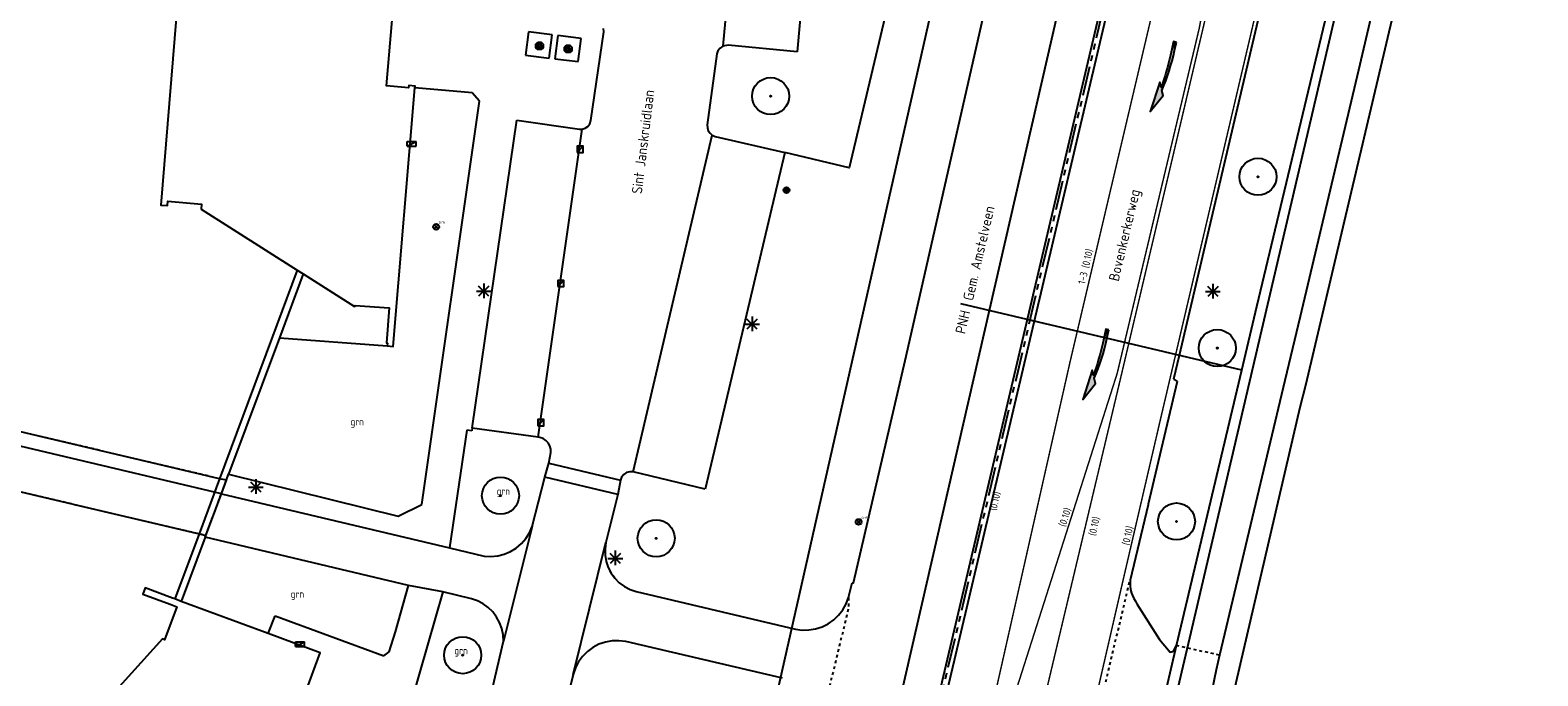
# Model space of a CAD drawing. Header units: metres. Extents: x 116958 to 118326, y 475500 to 477904.
# Tile 61 of 256: x 117410 to 117512, y 476192 to 476236. Entities that reach past the tile are written whole.
import ezdxf

# ---------------------------------------------------------------- set-up
doc = ezdxf.new("R2010")
doc.units = ezdxf.units.M
doc.header["$LTSCALE"] = 0.2
for name, pattern in [('200-1-1', [10, 5, -5]), ('200-1-3', [20, 5, -15]), ('MATGRENS', [2, 1, -1]), ('VH-TROTTOIRBAND_180-200', [20, 10, -2, 2, -2, 2, -2])]:
    doc.linetypes.add(name, pattern=pattern)
doc.layers.get('0').update_dxf_attribs({"color": 6})
for name, color, linetype in [('B-WE-GR-BOOM-G', 252, 'Continuous'), ('B-WE-GR-GROENVOORZIENING-GV', 252, 'Continuous'), ('B-WE-IE-MEUBILAIR-G', 252, 'Continuous'), ('B-WE-IE-MEUBILAIR_WEGMEUBILAIR_LICHTMAST-G', 252, 'Continuous'), ('B-WE-IE-MEUBILAIR_WEGMEUBILAIR_VERKEERSBORD-PAAL', 252, 'Continuous'), ('B-WE-IE-TERREINAFSCHEIDING_KUNSTMATIG_HEKWERK-G', 252, 'HEKWERK'), ('B-WE-KG-GRENS_GEMEENTE-G', 3, 'Continuous'), ('B-WE-KL-DATA_KAST-G', 90, 'Continuous'), ('B-WE-KW-KUNSTWERK_KADEMUUR-GV', 252, 'Continuous'), ('B-WE-KW-KUNSTWERK_TUNNEL-GV', 252, 'Continuous'), ('B-WE-OG-BEBOUWING-GV', 252, 'Continuous'), ('B-WE-OG-STRAATNAAM-T35', 3, 'Continuous'), ('B-WE-RI-HWA_KOLK_TROTTOIRKOLK-G', 252, 'Continuous'), ('B-WE-VH-MATERIAALGRENS-G', 252, 'MATGRENS'), ('B-WE-VH-VERHARDING_ASFALT-GV', 252, 'Continuous'), ('N-WE-VH-GOOT_TEGEL-300', 251, 'Continuous'), ('N-WE-VH-KANTOPSLUITING_ACHTERKANTBAND-G', 251, 'Continuous'), ('N-WE-VH-KANTOPSLUITING_TROTTOIRBAND_180 200-G', 251, 'VH-TROTTOIRBAND_180-200'), ('N-WE-VH-MATERIAALGRENS-G', 251, 'MATGRENS'), ('N-WE-VH-VERHARDING_KANT_ASFALT-G', 251, 'Continuous'), ('N-WE-VW-MARKERING_LANGS_STREEP_100_100_015-G', 1, '200-1-1'), ('N-WE-VW-MARKERING_LANGS_STREEP_100_300_010-G', 1, '200-1-3'), ('N-WE-VW-MARKERING_LANGS_STREEP_GETROKKEN_010-G', 1, 'Continuous'), ('N-WE-VW-MARKERING_PIJL-S', 1, 'Continuous'), ('N-WE-VW-MARKERING_TEKST-G', 7, 'Continuous'), ('X-XX-WERKGRENS-G', 4, 'WERKGRENS')]:
    doc.layers.add(name, color=color, linetype=linetype)
doc.styles.get("Standard").update_dxf_attribs({"font": 'isocp.shx'})
doc.linetypes.add('HEKWERK', pattern='A,5,-1,[103,standaard.shx,S=0.5,R=0,X=0,Y=0],-1', length=7)
doc.linetypes.add('WERKGRENS', pattern='A,5,-2,[100,standaard.shx,S=1,R=0,X=0,Y=0],-2', length=9)

# ---------------------------------------------------------------- blocks, each defined once
blk = doc.blocks.new('BGT_GR')
at = {"insert": (0.043, 0.019), "char_height": 0.1, "attachment_point": 5, "line_spacing_factor": 0.8}
blk.add_mtext('{\\C256;grn}', dxfattribs=at)
blk = doc.blocks.new('CELQ75115')
for p, q in [((-0.1, 0.03), (-0.2, 0.01)), ((-0.2, 0.01), (-0.17, -0.01)), ((-0.12, 0.07), (-0.07, 0.16)), ((-0.12, 0.07), (-0.05, 0.03)), ((-0.06, -0.06), (-0.1, 0.03)), ((-0.07, 0.16), (0.07, 0.16)), ((0, 0.12), (-0.05, 0.03)), ((0.02, 0.08), (0, 0.12)), ((0.02, 0.08), (0, 0.06)), ((0, 0.06), (0.09, 0.06)), ((0.07, 0.16), (0.09, 0.13)), ((0.14, 0.06), (0.07, 0.01)), ((0.12, -0.08), (0.07, 0.01)), ((0.09, 0.06), (0.13, 0.15)), ((0.13, 0.15), (0.09, 0.13)), ((0.14, 0.06), (0.19, -0.03)), ((-0.19, -0.05), (-0.17, -0.01)), ((-0.1, -0.16), (-0.19, -0.05)), ((-0.09, -0.04), (-0.11, -0.08)), ((-0.11, -0.08), (-0.01, -0.08)), ((-0.01, -0.16), (-0.1, -0.16)), ((-0.09, -0.04), (-0.06, -0.06)), ((-0.01, -0.08), (-0.01, -0.16)), ((0.02, -0.12), (0.07, -0.04)), ((0.07, -0.2), (0.02, -0.12)), ((0.07, -0.04), (0.07, -0.08)), ((0.07, -0.08), (0.12, -0.08)), ((0.12, -0.16), (0.07, -0.16)), ((0.07, -0.16), (0.07, -0.2)), ((0.19, -0.03), (0.12, -0.16))]:
    blk.add_line(p, q)
at = {"flags": 128}
blk.add_lwpolyline([(-0.12, 0.25), (0.12, 0.25), (0.25, 0.12), (0.25, -0.12), (0.12, -0.25), (-0.12, -0.25), (-0.25, -0.12), (-0.25, 0.12), (-0.12, 0.25)], dxfattribs=at)
blk = doc.blocks.new('CELQ70108')
for p, q in [((-0.62, 0.31), (0.62, 0.31)), ((-0.62, -0.31), (-0.62, 0.31)), ((-0.62, -0.31), (0.62, 0.31)), ((0.62, -0.31), (0.62, 0.31)), ((-0.62, -0.31), (0.62, -0.31))]:
    blk.add_line(p, q)
blk = doc.blocks.new('CELQ211865')
for p, q in [((-0.5, 0), (0.5, 0)), ((0.35, -0.34), (-0.35, 0.34)), ((0.35, 0.34), (-0.35, -0.34)), ((0, 0.53), (0, -0.47))]:
    blk.add_line(p, q)
blk = doc.blocks.new('Vb')
blk.add_lwpolyline([(125, -138), (-127, -138), (0, 185), (114, -100), (-71, -100), (0, 100), (56, -60), (-13, -60), (0, -20), (1, 30)])
blk.add_circle((0, 0), 200)
blk = doc.blocks.new('Brandkr')
for p, q in [((-141, 141), (141, -141)), ((-141, -141), (141, 141))]:
    blk.add_line(p, q)
blk.add_circle((0, 0), 200)
at = {"oblique": 15}
blk.add_text('brk', height=180, dxfattribs=at).set_placement((172, 218))
blk = doc.blocks.new('Kvtrot')
blk.add_line((0, -420), (420, 0))
at = {"flags": 128}
blk.add_lwpolyline([(0, -420), (420, -420), (420, 0), (0, 0)], close=True, dxfattribs=at)
blk = doc.blocks.new('Bestboom')
h = blk.add_hatch(color=256)
h.dxf.hatch_style = 1
h.paths.add_polyline_path([(41, 0, 1), (-41, 0, 1)])
for radius in [1260, 41.1]:
    blk.add_circle((0, 0), radius)
blk = doc.blocks.new('*U67', base_point=(-2480, 1310))
at = {"color": 0}
for points in [[(-2480, 1310), (-2480, 1100), (-1520, 1100)], [(-2480, 1310), (-1520, 1100), (-376, 1100)], [(947, 1047), (-1880, 1310), (-2480, 1310)], [(947, 1047), (-2480, 1310), (-376, 1100)], [(947, 1047), (-1702, 1309), (-1880, 1310)], [(947, 1047), (-1525, 1306), (-1702, 1309)], [(947, 1047), (-1347, 1301), (-1525, 1306)], [(-376, 1100), (-1520, 1100), (-1234, 1098)], [(947, 1047), (-1169, 1293), (-1347, 1301)], [(-376, 1100), (-1234, 1098), (-949, 1091)], [(947, 1047), (-992, 1284), (-1169, 1293)], [(947, 1047), (-815, 1273), (-992, 1284)], [(-376, 1100), (-949, 1091), (-664, 1079)], [(947, 1047), (-637, 1259), (-815, 1273)], [(-376, 1100), (-664, 1079), (-378, 1063)], [(947, 1047), (-460, 1244), (-637, 1259)], [(947, 1047), (-284, 1226), (-460, 1244)], [(-376, 1100), (-378, 1063), (-94, 1042)], [(-376, 1100), (-94, 1042), (191, 1016)], [(-376, 1100), (191, 1016), (475, 986)], [(-376, 1100), (475, 986), (758, 951)], [(-376, 1100), (758, 951), (947, 1047)], [(947, 1047), (-107, 1207), (-284, 1226)], [(947, 1047), (69, 1185), (-107, 1207)], [(947, 1047), (246, 1162), (69, 1185)], [(947, 1047), (421, 1136), (246, 1162)], [(947, 1047), (597, 1108), (421, 1136)], [(947, 1047), (772, 1078), (597, 1108)], [(758, 951), (2520, 590), (947, 1047)], [(2520, 590), (1270, 1210), (947, 1047)], [(758, 951), (440, 790), (2520, 590)]]:
    blk.add_solid(points, dxfattribs=at)
blk = doc.blocks.new('P_verd_r')
blk.add_lwpolyline([(0, 105), (0, -105), (960, -105, -0.0326513), (3238, -254), (2920, -415), (5000, -615), (3750, 5), (3427, -158, 0.0464933), (600, 105)], format="xyb", close=True)
blk.add_blockref('*U67', (0, 105))

msp = doc.modelspace()

# ---------------------------------------------------------------- linework, layer by layer
at = {"layer": 'B-WE-GR-GROENVOORZIENING-GV', "flags": 128}
for points in [[(117470.455, 476247.846), (117465.367, 476226.311), (117460.988, 476227.347)], [(117426.605, 476214.741), (117433.934, 476214.184)]]:
    msp.add_lwpolyline(points, dxfattribs=at)
at = {"layer": 'B-WE-IE-TERREINAFSCHEIDING_KUNSTMATIG_HEKWERK-G', "flags": 128}
msp.add_lwpolyline([(117506.843, 476255.744), (117498.936, 476222.259), (117496.408, 476211.496), (117496.015, 476210.008), (117491.428, 476190.291), (117491.368, 476190.035), (117498.636, 476187.739), (117500, 476187.018)], dxfattribs=at)
at = {"layer": 'B-WE-KG-GRENS_GEMEENTE-G'}
msp.add_line((117492.062, 476212.528), (117472.968, 476217.06), dxfattribs=at)
at = {"layer": 'B-WE-KW-KUNSTWERK_KADEMUUR-GV', "flags": 128}
for points in [[(117427.814, 476219.342), (117426.068, 476214.649), (117422.536, 476205.152), (117421.142, 476201.405), (117419.493, 476196.97)], [(117428.221, 476219.083), (117426.605, 476214.741)], [(117426.605, 476214.741), (117423.151, 476205.456)], [(117421.556, 476201.168), (117422.657, 476204.126), (117423.151, 476205.456)], [(117421.556, 476201.168), (117419.934, 476196.806)]]:
    msp.add_lwpolyline(points, dxfattribs=at)
at = {"layer": 'B-WE-KW-KUNSTWERK_TUNNEL-GV', "flags": 128}
msp.add_lwpolyline([(117398.019, 476206.851), (117421.142, 476201.405), (117421.604, 476201.296), (117422.657, 476204.126), (117422.998, 476205.043), (117422.536, 476205.152), (117399.004, 476210.709), (117394.357, 476211.806), (117394.302, 476211.819), (117394.076, 476210.872), (117393.378, 476207.945), (117393.456, 476207.927), (117398.019, 476206.851)], dxfattribs=at)
at = {"layer": 'B-WE-OG-BEBOUWING-GV', "flags": 128}
for points in [[(117419.808, 476239.293), (117418.537, 476223.772), (117418.985, 476223.735), (117419.01, 476224.034), (117421.315, 476223.845), (117421.286, 476223.491), (117427.814, 476219.342), (117428.221, 476219.083), (117431.709, 476216.866), (117431.762, 476216.943), (117434.066, 476216.781), (117433.898, 476214.387), (117433.948, 476214.383), (117433.934, 476214.184), (117434.347, 476214.155), (117435.827, 476231.756), (117435.836, 476231.864), (117435.408, 476231.9), (117435.396, 476231.761), (117433.901, 476231.885), (117434.43, 476238.233)], [(117417.638, 476162.839), (117418.041, 476162.689), (117418.096, 476162.835), (117423.811, 476178.256), (117424.418, 476179.893), (117426.966, 476186.768), (117429.385, 476193.295), (117425.851, 476194.608), (117419.934, 476196.806), (117419.493, 476196.97), (117419.335, 476197.029), (117417.483, 476197.717), (117417.326, 476197.295), (117419.179, 476196.606), (117419.632, 476196.438), (117418.793, 476194.179), (117418.656, 476194.264), (117411.48, 476186.31), (117409.811, 476186.922), (117409.404, 476187.071)]]:
    msp.add_lwpolyline(points, dxfattribs=at)
at = {"layer": 'B-WE-VH-MATERIAALGRENS-G'}
for p, q in [((117487.435, 476211.929), (117487.45, 476211.92)), ((117485.71, 476203.415), (117485.702, 476203.382))]:
    msp.add_line(p, q, dxfattribs=at)
at = {"layer": 'B-WE-VH-MATERIAALGRENS-G', "flags": 128}
for points in [[(117394.076, 476210.872), (117393.378, 476207.945), (117393.456, 476207.927), (117398.019, 476206.851), (117421.142, 476201.405), (117421.604, 476201.296), (117422.657, 476204.126)], [(117422.536, 476205.152), (117399.004, 476210.709)], [(117422.998, 476205.043), (117422.536, 476205.152)], [(117422.657, 476204.126), (117422.998, 476205.043)], [(117449.424, 476198.379), (117449.17, 476198.729), (117448.973, 476199.114)], [(117465.317, 476197.065), (117465.327, 476196.39), (117463.356, 476188.24), (117463.184, 476188.231)], [(117490.554, 476193.144), (117487.622, 476193.79)]]:
    msp.add_lwpolyline(points, dxfattribs=at)
at = {"layer": 'B-WE-VH-VERHARDING_ASFALT-GV'}
for p, q in [((117460.162, 476272.3), (117456.77, 476234.586)), ((117465.182, 476271.822), (117461.817, 476234.21)), ((117501.382, 476238.783), (117500, 476232.948)), ((117443.56, 476235.571), (117443.347, 476233.985)), ((117445.157, 476235.357), (117443.56, 476235.571)), ((117447.795, 476229.519), (117448.666, 476235.567)), ((117448.666, 476235.567), (117448.655, 476235.785)), ((117444.945, 476233.771), (117445.157, 476235.357)), ((117445.535, 476235.316), (117445.337, 476233.735)), ((117447.134, 476235.115), (117445.535, 476235.316)), ((117446.936, 476233.535), (117447.134, 476235.115)), ((117456.579, 476234.459), (117456.436, 476234.279)), ((117456.77, 476234.586), (117456.579, 476234.459)), ((117457.136, 476234.651), (117456.77, 476234.586)), ((117461.817, 476234.21), (117457.136, 476234.651)), ((117443.347, 476233.985), (117444.945, 476233.771)), ((117445.337, 476233.735), (117446.936, 476233.535)), ((117456.355, 476234.064), (117455.711, 476229.238)), ((117456.436, 476234.279), (117456.355, 476234.064)), ((117500, 476232.948), (117496.033, 476216.2)), ((117439.723, 476231.402), (117435.827, 476231.756)), ((117440.211, 476230.847), (117439.723, 476231.402)), ((117436.295, 476203.391), (117440.211, 476230.847)), ((117439.724, 476208.585), (117442.754, 476229.541)), ((117442.754, 476229.541), (117447.008, 476228.93)), ((117447.59, 476229.13), (117447.723, 476229.308)), ((117447.723, 476229.308), (117447.795, 476229.519)), ((117444.198, 476207.969), (117447.196, 476228.933)), ((117447.008, 476228.93), (117447.196, 476228.933)), ((117447.196, 476228.933), (117447.408, 476229)), ((117447.408, 476229), (117447.59, 476229.13)), ((117450.66, 476205.612), (117456.054, 476228.529)), ((117455.711, 476229.238), (117455.718, 476229.031)), ((117455.718, 476229.031), (117455.782, 476228.835)), ((117455.782, 476228.835), (117455.896, 476228.663)), ((117455.896, 476228.663), (117456.054, 476228.529)), ((117456.054, 476228.529), (117456.251, 476228.439)), ((117456.251, 476228.439), (117460.988, 476227.347)), ((117460.988, 476227.347), (117455.578, 476204.447)), ((117496.033, 476216.2), (117494.995, 476211.832)), ((117487.812, 476213.536), (117487.435, 476211.929)), ((117487.45, 476211.92), (117487.684, 476211.777)), ((117494.995, 476211.832), (117490.554, 476193.144)), ((117422.657, 476204.126), (117394.076, 476210.872)), ((117487.684, 476211.777), (117485.71, 476203.415)), ((117439.355, 476208.459), (117438.177, 476200.447)), ((117439.699, 476208.416), (117439.355, 476208.459)), ((117439.724, 476208.585), (117439.699, 476208.416)), ((117444.198, 476207.969), (117439.724, 476208.585)), ((117444.323, 476207.952), (117444.198, 476207.969)), ((117444.54, 476207.878), (117444.323, 476207.952)), ((117444.732, 476207.754), (117444.54, 476207.878)), ((117444.888, 476207.587), (117444.732, 476207.754)), ((117444.999, 476207.386), (117444.888, 476207.587)), ((117444.922, 476206.22), (117445.061, 476206.936)), ((117445.058, 476207.165), (117444.999, 476207.386)), ((117445.061, 476206.936), (117445.058, 476207.165)), ((117444.668, 476205.264), (117444.922, 476206.22)), ((117444.922, 476206.22), (117449.801, 476205.056)), ((117423.151, 476205.456), (117434.675, 476202.608)), ((117443.791, 476201.9), (117444.668, 476205.264)), ((117449.635, 476204.067), (117444.668, 476205.264)), ((117449.801, 476205.056), (117449.635, 476204.067)), ((117449.883, 476205.267), (117449.801, 476205.056)), ((117450.026, 476205.442), (117449.883, 476205.267)), ((117450.216, 476205.565), (117450.026, 476205.442)), ((117450.434, 476205.623), (117450.216, 476205.565)), ((117450.66, 476205.612), (117450.434, 476205.623)), ((117455.578, 476204.447), (117450.66, 476205.612)), ((117422.657, 476204.126), (117438.177, 476200.447)), ((117449.635, 476204.067), (117448.856, 476200.996)), ((117434.675, 476202.608), (117436.295, 476203.391)), ((117485.702, 476203.382), (117484.467, 476198.24)), ((117443.791, 476201.9), (117441.849, 476194.105)), ((117443.612, 476201.475), (117443.791, 476201.9)), ((117435.381, 476197.884), (117421.556, 476201.168)), ((117442.72, 476200.43), (117443.07, 476200.731)), ((117443.07, 476200.731), (117443.369, 476201.082)), ((117443.369, 476201.082), (117443.612, 476201.475)), ((117446.593, 476191.834), (117448.811, 476200.812)), ((117448.811, 476200.812), (117448.754, 476200.383)), ((117448.856, 476200.996), (117448.811, 476200.812)), ((117438.177, 476200.447), (117440.535, 476199.879)), ((117440.535, 476199.879), (117440.996, 476199.851)), ((117440.996, 476199.851), (117441.455, 476199.894)), ((117441.455, 476199.894), (117441.903, 476200.007)), ((117441.903, 476200.007), (117442.327, 476200.187)), ((117442.327, 476200.187), (117442.72, 476200.43)), ((117448.754, 476200.383), (117448.762, 476199.951)), ((117448.762, 476199.951), (117448.835, 476199.524)), ((117448.835, 476199.524), (117448.973, 476199.114)), ((117448.973, 476199.114), (117449.17, 476198.729)), ((117449.17, 476198.729), (117449.424, 476198.379)), ((117434.496, 476194.736), (117435.381, 476197.884)), ((117437.725, 476197.451), (117435.381, 476197.884)), ((117449.424, 476198.379), (117449.728, 476198.071)), ((117449.728, 476198.071), (117450.075, 476197.812)), ((117450.075, 476197.812), (117450.457, 476197.609)), ((117450.457, 476197.609), (117450.865, 476197.466)), ((117450.865, 476197.466), (117461.702, 476194.915)), ((117465.317, 476197.065), (117465.561, 476198.072)), ((117484.467, 476198.24), (117484.471, 476197.857)), ((117437.725, 476197.451), (117435.646, 476190.202)), ((117439.664, 476196.969), (117437.725, 476197.451)), ((117440.073, 476196.832), (117439.664, 476196.969)), ((117440.457, 476196.635), (117440.073, 476196.832)), ((117440.807, 476196.384), (117440.457, 476196.635)), ((117464.926, 476196.231), (117465.153, 476196.633)), ((117465.153, 476196.633), (117465.317, 476197.065)), ((117425.851, 476194.608), (117426.32, 476195.809)), ((117426.32, 476195.809), (117433.698, 476193.102)), ((117441.117, 476196.083), (117440.807, 476196.384)), ((117441.379, 476195.74), (117441.117, 476196.083)), ((117441.587, 476195.362), (117441.379, 476195.74)), ((117463.929, 476195.284), (117464.308, 476195.549)), ((117464.308, 476195.549), (117464.642, 476195.867)), ((117464.642, 476195.867), (117464.926, 476196.231)), ((117434.065, 476193.364), (117434.496, 476194.736)), ((117441.736, 476194.958), (117441.587, 476195.362)), ((117441.824, 476194.536), (117441.736, 476194.958)), ((117441.849, 476194.105), (117441.824, 476194.536)), ((117461.702, 476194.915), (117462.16, 476194.853)), ((117462.16, 476194.853), (117462.621, 476194.86)), ((117462.621, 476194.86), (117463.077, 476194.936)), ((117463.077, 476194.936), (117463.516, 476195.078)), ((117463.516, 476195.078), (117463.929, 476195.284)), ((117433.698, 476193.102), (117434.065, 476193.364)), ((117440.964, 476190.306), (117441.849, 476194.105)), ((117447.556, 476193.393), (117447.228, 476193.063)), ((117447.931, 476193.669), (117447.556, 476193.393)), ((117448.342, 476193.885), (117447.931, 476193.669)), ((117448.782, 476194.035), (117448.342, 476193.885)), ((117449.24, 476194.117), (117448.782, 476194.035)), ((117449.705, 476194.128), (117449.24, 476194.117)), ((117450.166, 476194.068), (117449.705, 476194.128)), ((117460.825, 476191.584), (117450.166, 476194.068)), ((117485.221, 476183.464), (117487.622, 476193.79)), ((117446.955, 476192.688), (117446.741, 476192.275)), ((117447.228, 476193.063), (117446.955, 476192.688)), ((117490.554, 476193.144), (117490.335, 476192.145)), ((117446.585, 476191.8), (117445.908, 476189.119)), ((117446.593, 476191.834), (117446.585, 476191.8)), ((117446.741, 476192.275), (117446.593, 476191.834)), ((117490.335, 476192.145), (117490.022, 476190.713))]:
    msp.add_line(p, q, dxfattribs=at)
at = {"layer": 'B-WE-VH-VERHARDING_ASFALT-GV', "flags": 128}
for points in [[(117465.561, 476198.072), (117465.664, 476198.072), (117469.172, 476213.203), (117477.519, 476249.954), (117480.406, 476262.516), (117482.84, 476271.977), (117483.115, 476274.498), (117483.311, 476277.027), (117483.428, 476279.561), (117483.464, 476282.097), (117483.422, 476284.632), (117483.299, 476287.166), (117483.097, 476289.694), (117482.753, 476292.834), (117482.335, 476295.966), (117481.843, 476299.086), (117481.277, 476302.194), (117480.638, 476305.288), (117480.632, 476305.314), (117480.626, 476305.341), (117486.91, 476330.421)], [(117486.558, 476313.576), (117485.722, 476310.139), (117486.175, 476307.333), (117487.862, 476298.156), (117488.126, 476296.157), (117488.326, 476294.15), (117488.46, 476292.137), (117488.529, 476290.122), (117488.532, 476288.105), (117488.514, 476285.309), (117488.417, 476282.514), (117488.241, 476279.723), (117487.986, 476276.938), (117487.652, 476274.162), (117487.24, 476271.396), (117486.75, 476268.643), (117483.083, 476252.373), (117468.117, 476187.148), (117464.739, 476172.428), (117462.305, 476161.82), (117456.136, 476135.462), (117455.929, 476134.597)], [(117492.062, 476212.527), (117493.092, 476216.876), (117498.481, 476239.468), (117500, 476245.913)], [(117484.471, 476197.857), (117484.509, 476197.607), (117484.574, 476197.362), (117484.633, 476197.2), (117484.722, 476197.006), (117484.829, 476196.822), (117484.933, 476196.625), (117486.483, 476194.202), (117487.203, 476193.344), (117487.434, 476193.412), (117487.622, 476193.79), (117492.062, 476212.527)]]:
    msp.add_lwpolyline(points, dxfattribs=at)
at = {"layer": 'N-WE-VH-GOOT_TEGEL-300', "flags": 128}
msp.add_lwpolyline([(117461.324, 476133.317), (117461.758, 476135.165, 0.0195896), (117463.994, 476146.724), (117467.684, 476170.826, -0.0198282), (117469.239, 476178.842), (117482.994, 476237.261, 0.0134314), (117485.106, 476247.449), (117491.142, 476281.092, 0.0198053), (117493.237, 476296.192, -0.0033895), (117493.602, 476299.647), (117498.137, 476340.016), (117497.839, 476340.049)], format="xyb", dxfattribs=at)
at = {"layer": 'N-WE-VH-KANTOPSLUITING_ACHTERKANTBAND-G', "flags": 128}
msp.add_lwpolyline([(117497.776, 476341.092), (117498.069, 476341.023), (117497.74, 476340.061), (117497.776, 476341.092), (117497.64, 476340.072), (117493.105, 476299.703, 0.0033895), (117492.74, 476296.241, -0.0198053), (117490.65, 476281.18), (117484.614, 476247.537, -0.0134314), (117482.507, 476237.375), (117468.753, 476178.957, 0.0198282), (117467.19, 476170.901), (117463.5, 476146.799, -0.0195896), (117461.271, 476135.279), (117460.838, 476133.431)], format="xyb", dxfattribs=at)
at = {"layer": 'N-WE-VH-KANTOPSLUITING_TROTTOIRBAND_180 200-G', "flags": 128}
msp.add_lwpolyline([(117461.032, 476133.386), (117461.466, 476135.234, 0.0195896), (117463.697, 476146.769), (117467.388, 476170.871, -0.0198282), (117468.947, 476178.911), (117482.702, 476237.33, 0.0134314), (117484.811, 476247.502), (117490.846, 476281.145, 0.0198053), (117492.939, 476296.221, -0.0033895), (117493.304, 476299.681), (117497.839, 476340.049)], format="xyb", dxfattribs=at)
at = {"layer": 'N-WE-VH-MATERIAALGRENS-G'}
for p, q in [((117480.365, 476215.304), (117477.229, 476216.048)), ((117479.931, 476179.26), (117484.467, 476198.24))]:
    msp.add_line(p, q, dxfattribs=at)
at = {"layer": 'N-WE-VH-VERHARDING_KANT_ASFALT-G', "flags": 128}
msp.add_lwpolyline([(117496.889, 476252.024), (117494.117, 476240.428), (117487.812, 476213.536)], dxfattribs=at)
at = {"layer": 'N-WE-VW-MARKERING_LANGS_STREEP_100_100_015-G', "const_width": 0.1, "flags": 128}
for points in [[(117477.691, 476186.157), (117483.887, 476212.257)], [(117479.712, 476179.648), (117484.017, 476198.344)], [(117478.359, 476195.901), (117473.994, 476182.209)]]:
    msp.add_lwpolyline(points, dxfattribs=at)
at = {"layer": 'N-WE-VW-MARKERING_LANGS_STREEP_100_300_010-G', "const_width": 0.1, "flags": 128}
msp.add_lwpolyline([(117472.571, 476178.44), (117480.383, 476213.082), (117485.274, 476233.854, 0.0154976), (117488.059, 476246.919), (117492.135, 476269.64)], format="xyb", dxfattribs=at)
at = {"layer": 'N-WE-VW-MARKERING_LANGS_STREEP_GETROKKEN_010-G', "const_width": 0.1, "flags": 128}
for points in [[(117496.645, 476252.082), (117493.874, 476240.486), (117486.54, 476209.207), (117484.017, 476198.344)], [(117483.595, 476212.325), (117489.175, 476235.805), (117489.711, 476238.651), (117491.201, 476246.735)], [(117483.887, 476212.257), (117491.957, 476246.528)], [(117478.359, 476195.901), (117483.595, 476212.325)]]:
    msp.add_lwpolyline(points, dxfattribs=at)
at = {"layer": 'X-XX-WERKGRENS-G', "flags": 128}
msp.add_lwpolyline([(117645.966, 476862.608), (117634.975, 476865.215), (117637.549, 476876.062), (117633.091, 476878.039), (117638.284, 476901.007, 0.0070034), (117641.226, 476914.924), (117644.773, 476932.942, -0.0094765), (117648.775, 476951.419), (117682.14, 477092.483), (117684.939, 477091.821), (117690.015, 477113.189), (117687.195, 477113.856), (117696.076, 477151.406), (117682.569, 477154.508), (117677.871, 477156.523), (117675.919, 477151.954), (117677.602, 477151.204), (117617.875, 476891.201, -0.1410306), (117612.051, 476885.173), (117608.886, 476872.162), (117616.633, 476870.35), (117594.455, 476775.581), (117591.666, 476762.626), (117557.231, 476770.236), (117535.942, 476756.762), (117522.825, 476758.076), (117522.122, 476749.735), (117520.3, 476747.178), (117535.038, 476744.547), (117534.966, 476740.512), (117573.086, 476730.733), (117571.947, 476714.535), (117565.215, 476668.074), (117554.446, 476619.405), (117549.004, 476617.336), (117546.955, 476605.911), (117551.028, 476605.181), (117550.381, 476598.052), (117540.244, 476553.057), (117535.446, 476554.002), (117533.471, 476545.052), (117547.576, 476541.939), (117533.456, 476476.213), (117526.697, 476477.744), (117522.557, 476461.911), (117516.78, 476459.483), (117507.879, 476463.515), (117505.893, 476459.239), (117469.651, 476476.107), (117445.515, 476423.418), (117445.969, 476417.986), (117435.042, 476418.679), (117428.138, 476420.77), (117425.4, 476412.334), (117423.691, 476405.197), (117410.801, 476410.43), (117409.707, 476407.766), (117426.749, 476399.88), (117460.942, 476387.067), (117495.102, 476379.225), (117493.473, 476372.266), (117476.762, 476376.217), (117474.371, 476365.471), (117490.826, 476361.761), (117489.011, 476354.226), (117492.171, 476353.519), (117480.28, 476305.319), (117481.559, 476284.029), (117447.927, 476135.022), (117473.064, 476129.348), (117488.546, 476194.332), (117500.593, 476245.915), (117521.692, 476335.956), (117536.075, 476396.456), (117539.34, 476409.195), (117544.629, 476407.966), (117544.761, 476408.532), (117545.639, 476412.323), (117546.285, 476414.538), (117547.002, 476416.759), (117547.783, 476418.957), (117548.626, 476421.133), (117549.535, 476423.292), (117550.414, 476425.27), (117552.646, 476424.738), (117556.736, 476433.563), (117554.56, 476434.571), (117556.966, 476439.647), (117557.923, 476441.832), (117558.828, 476444.033), (117559.893, 476446.798), (117553.617, 476449.004), (117553.613, 476449.012, 0.0214664), (117555.402, 476455.195), (117565.967, 476498.595), (117570.396, 476517.672), (117575.056, 476516.78), (117577.827, 476530.802), (117583.117, 476555.018), (117595.731, 476619.079), (117602.418, 476639.656), (117617.479, 476703.965), (117625.5, 476736.7), (117655.241, 476731.488), (117659.402, 476732.956), (117666.831, 476731.123), (117669.317, 476741.762), (117666.401, 476742.399, -0.4262244), (117663.39, 476747.393), (117663.437, 476747.595), (117644.312, 476752.004, -0.1598781), (117642.178, 476753.295), (117640.415, 476755.345, 0.1599713), (117634.861, 476758.701), (117632.898, 476759.153), (117633.552, 476762.081), (117631.458, 476762.563), (117637.173, 476786.581), (117628.152, 476788.606), (117645.966, 476862.608)], format="xyb", dxfattribs=at)

# ---------------------------------------------------------------- block references
at = {"layer": 'B-WE-GR-BOOM-G', "xscale": 0.001, "yscale": 0.001, "zscale": 0.001}
for p in [(117460.019, 476231.188), (117493.169, 476225.699), (117490.402, 476214.042), (117441.645, 476203.997), (117487.629, 476202.241), (117452.234, 476201.097), (117439.073, 476193.141)]:
    msp.add_blockref('Bestboom', p, dxfattribs=at)
at = {"layer": 'B-WE-GR-GROENVOORZIENING-GV', "xscale": 5, "yscale": 5, "zscale": 5}
for p in [(117431.681, 476208.852), (117441.619, 476204.13), (117427.613, 476197.135), (117438.747, 476193.281)]:
    msp.add_blockref('BGT_GR', p, dxfattribs=at)
at = {"layer": 'B-WE-IE-MEUBILAIR-G'}
for p in [(117444.297, 476234.601), (117446.237, 476234.396)]:
    msp.add_blockref('CELQ75115', p, dxfattribs=at)
at = {"layer": 'B-WE-IE-MEUBILAIR-G', "xscale": 0.001, "yscale": 0.001, "zscale": 0.001}
for p in [(117437.269, 476222.296), (117466.005, 476202.208)]:
    msp.add_blockref('Brandkr', p, dxfattribs=at)
at = {"layer": 'B-WE-IE-MEUBILAIR_WEGMEUBILAIR_LICHTMAST-G'}
for p in [(117440.504, 476217.914), (117490.104, 476217.885), (117458.759, 476215.662), (117425.012, 476204.585), (117449.455, 476199.727)]:
    msp.add_blockref('CELQ211865', p, dxfattribs=at)
at = {"layer": 'B-WE-IE-MEUBILAIR_WEGMEUBILAIR_VERKEERSBORD-PAAL', "xscale": 0.001, "yscale": 0.001, "zscale": 0.001}
msp.add_blockref('Vb', (117461.101, 476224.782), dxfattribs=at)
at = {"layer": 'B-WE-KL-DATA_KAST-G', "xscale": 0.5, "yscale": 0.5, "zscale": 0.5}
for p in [(117435.595, 476227.934), (117427.999, 476193.888)]:
    msp.add_blockref('CELQ70108', p, dxfattribs=at)
at = {"layer": 'B-WE-RI-HWA_KOLK_TROTTOIRKOLK-G', "xscale": 0.001, "yscale": 0.001, "zscale": 0.001}
for p in [(117446.858, 476227.777), (117445.534, 476218.649), (117444.182, 476209.18)]:
    msp.add_blockref('Kvtrot', p, dxfattribs=at)
at = {"layer": 'N-WE-VW-MARKERING_PIJL-S'}
for p, xscale, yscale, zscale, rotation in [((117487.521, 476234.891), 0.0009999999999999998, 0.0009999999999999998, 0.0009999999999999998, 257.5916967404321), ((117482.917, 476215.299), 0.001, 0.001, 0.001, 257.7211057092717)]:
    msp.add_blockref('P_verd_r', p, dxfattribs=dict(at, xscale=xscale, yscale=yscale, zscale=zscale, rotation=rotation))

# ---------------------------------------------------------------- texts
at = {"layer": 'B-WE-KG-GRENS_GEMEENTE-G'}
for s, p in [('Gem. Amstelveen', (117473.778, 476217.221)), ('PNH', (117473.252, 476214.957))]:
    msp.add_text(s, height=0.7, rotation=76.92186, dxfattribs=at).set_placement(p)
at = {"layer": 'B-WE-OG-STRAATNAAM-T35', "char_height": 0.7, "attachment_point": 4, "line_spacing_factor": 0.8}
for s, insert, rotation in [('{\\C256;Sint Janskruidlaan}', (117450.912, 476224.547), 83.10945), ('{\\C256;Bovenkerkerweg}', (117483.451, 476218.597), 76.70042)]:
    msp.add_mtext(s, dxfattribs=dict(at, insert=insert, rotation=rotation))
at = {"layer": 'N-WE-VW-MARKERING_TEKST-G'}
for s, rotation, p in [('1-3 (0.10)', 76.75084, (117481.401, 476218.345)), ('(0.10)', 76.75084, (117475.376, 476202.937)), ('(0.10)', 71.80268, (117480.08, 476201.836)), ('(0.10)', 76.72105, (117482.125, 476201.229)), ('(0.10)', 76.72105, (117484.403, 476200.591))]:
    msp.add_text(s, height=0.5, rotation=rotation, dxfattribs=at).set_placement(p)

doc.saveas('drawing.dxf')
